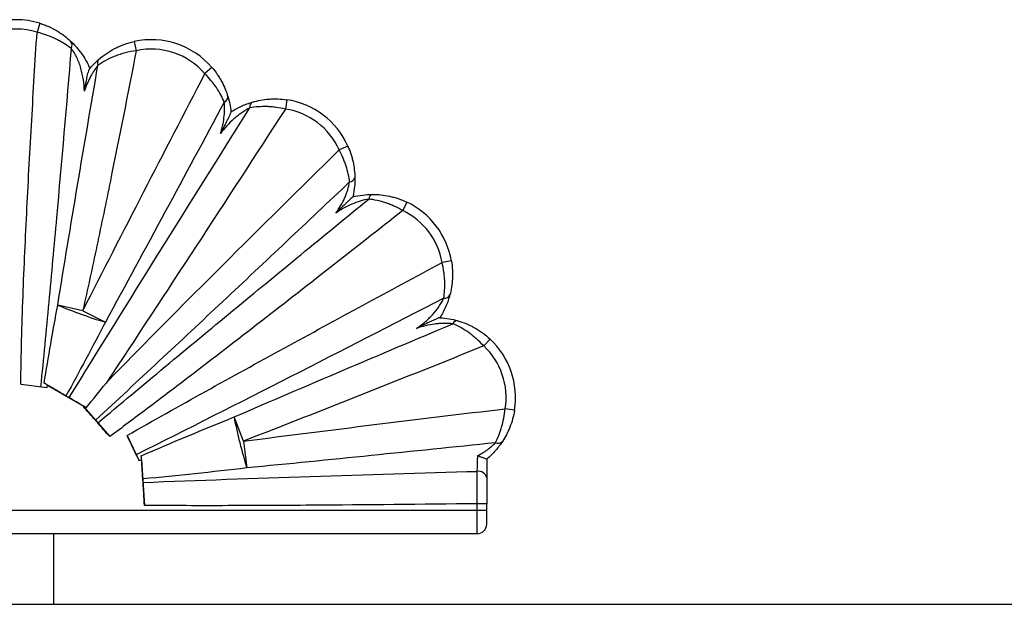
# Paper-space layout '_Derecha' of a CAD drawing. Header units: millimetres. Extents: x -1680 to -580, y -627 to 712.
# Tile 5 of 11: x -1549 to -1340, y 588 to 712. Entities that reach past the tile are written whole.
import ezdxf

# ---------------------------------------------------------------- set-up
doc = ezdxf.new("R2010")
doc.units = ezdxf.units.MM

psp = doc.layouts.new('_Derecha')

# ---------------------------------------------------------------- linework, layer by layer
at = {"color": 7, "linetype": 'Continuous', "lineweight": 25}
for p, q in [((-1544.99, 710.95), (-1545.58, 709.04)), ((-1524.92, 707.08), (-1524.49, 705.13)), ((-1508.39, 701.55), (-1509.91, 700.25)), ((-1492.5, 694.71), (-1492.8, 692.73)), ((-1479.52, 684.87), (-1481.35, 684.05)), ((-1467, 672.97), (-1467.85, 671.16)), ((-1457.51, 660.46), (-1459.48, 660.12)), ((-1535.84, 649.9), (-1541.19, 651.1)), ((-1535.84, 649.9), (-1531.05, 647.47)), ((-1449.28, 643.87), (-1450.65, 642.41)), ((-1549.02, 634.28), (-1543.41, 633.56)), ((-1543.41, 633.56), (-1543.32, 634.07)), ((-1543.32, 634.07), (-1535.65, 629.6)), ((-1535.73, 629.52), (-1535.65, 629.6)), ((-1535.73, 629.52), (-1530.13, 623.16)), ((-1444.09, 628.76), (-1446.07, 629.08)), ((-1501.72, 622.19), (-1503.71, 627.33)), ((-1526.43, 623.39), (-1523.9, 618)), ((-1501.72, 622.19), (-1500.98, 616.5)), ((-1523.37, 618.22), (-1522.73, 608.53)), ((-1450, 618.38), (-1450, 614.41)), ((-1650, 607.54), (-1450, 607.54)), ((-1450, 608.91), (-1452, 608.91)), ((-1452, 602.54), (-1452, 608.91)), ((-1450, 604.54), (-1450, 608.91)), ((-1452, 602.54), (-1645, 602.54)), ((-1542, 587.54), (-1542, 602.54)), ((-1680, 587.54), (-580, 587.54))]:
    psp.add_line(p, q, dxfattribs=at)
at = {"color": 7, "linetype": 'Continuous', "lineweight": 25, "flags": 128}
for points in [[(-1523.9, 618), (-1523.79, 618.05), (-1523.37, 618.22)], [(-1523.37, 618.22), (-1523.37, 618.21), (-1523.37, 618.23), (-1523.37, 618.3), (-1523.37, 618.4), (-1523.38, 618.53), (-1523.39, 618.69), (-1523.4, 618.88), (-1523.42, 619.08)]]:
    psp.add_lwpolyline(points, dxfattribs=at)
at = {"color": 7, "linetype": 'Continuous', "lineweight": 25}
for centre, radius, start, end in [((-1550, 694.71), 17, 72.8519, 107.1596), ((-1550, 694.71), 15, 72.8519, 107.1596), ((-1521.29, 690.47), 17, 40.6606, 102.3524), ((-1539.49, 706.3), 1.37, 329.8567, 39.7151), ((-1521.29, 690.47), 15, 40.6606, 102.3524), ((-1531.65, 702.53), 1.11, 140.4738, 207.1613), ((-1506.22, 695.35), 1.21, 291.1965, 2.0097), ((-1499.2, 693.23), 1.15, 121.826, 191.7618), ((-1495.03, 677.9), 15, 24.2092, 81.4565), ((-1495.03, 677.9), 17, 24.2092, 81.4565), ((-1479.24, 678.52), 1.25, 274.9285, 346.3573), ((-1473.97, 673.54), 1.12, 107.0102, 176.3128), ((-1474.27, 657.6), 17, 9.6658, 64.6855), ((-1474.27, 657.6), 15, 9.6658, 64.6855), ((-1458.96, 653.81), 1.26, 262.8234, 333.7032), ((-1498.35, 754.84), 112.25, 247.5637, 253.0629), ((-1456.22, 646.67), 1.1, 87.2369, 156.1019), ((-1460.88, 631.44), 17, 350.9325, 46.995), ((-1460.88, 631.44), 15, 350.9325, 46.995), ((-1551.44, 621.57), 14.91, 57.0145, 60.3728), ((-1395.16, 648.93), 110.68, 191.251, 197.0375), ((-1447.61, 623.03), 1.31, 244.8256, 316.2753), ((-1451.74, 614.02), 1.78, 12.6057, 98.8972), ((-1452, 604.54), 2, 270, 360)]:
    psp.add_arc(centre, radius, start, end, dxfattribs=at)
for points, knots in [([(-1544.99, 710.95), (-1544.66, 710.85), (-1544.33, 710.74), (-1543.69, 710.5), (-1543.37, 710.37), (-1542.45, 709.96), (-1541.87, 709.65), (-1541.03, 709.16), (-1540.76, 708.99), (-1540.24, 708.64), (-1540, 708.46), (-1539.28, 707.92), (-1538.84, 707.55), (-1538.44, 707.18)], [0, 0, 0, 0, 0.125, 0.125, 0.25, 0.25, 0.5, 0.5, 0.625, 0.625, 0.75, 0.75, 1, 1, 1, 1]), ([(-1549.02, 634.28), (-1549, 637.4), (-1548.93, 640.52), (-1548.77, 646.75), (-1548.67, 649.87), (-1548.32, 659.22), (-1548.03, 665.45), (-1547.41, 677.91), (-1547.06, 684.14), (-1546.35, 696.59), (-1545.97, 702.82), (-1545.58, 709.04)], [0, 0, 0, 0, 0.125, 0.125, 0.25, 0.25, 0.5, 0.5, 0.75, 0.75, 1, 1, 1, 1]), ([(-1538.31, 705.62), (-1538.75, 705.94), (-1539.23, 706.27), (-1540.02, 706.76), (-1540.3, 706.92), (-1540.88, 707.24), (-1541.18, 707.39), (-1542.11, 707.85), (-1542.76, 708.12), (-1543.79, 708.5), (-1544.14, 708.62), (-1544.85, 708.85), (-1545.21, 708.95), (-1545.58, 709.04)], [0, 0, 0, 0, 0.25, 0.25, 0.375, 0.375, 0.5, 0.5, 0.75, 0.75, 0.875, 0.875, 1, 1, 1, 1]), ([(-1538.31, 705.62), (-1539.33, 693.63), (-1540.37, 681.64), (-1541.98, 663.67), (-1542.53, 657.68), (-1543.65, 645.7), (-1544.22, 639.72), (-1544.82, 633.73)], [0, 0, 0, 0, 0.5, 0.5, 0.75, 0.75, 1, 1, 1, 1]), ([(-1538.44, 707.18), (-1538.07, 706.83), (-1537.69, 706.45), (-1537.11, 705.8), (-1536.92, 705.57), (-1536.54, 705.1), (-1536.36, 704.86), (-1535.82, 704.12), (-1535.49, 703.59), (-1534.87, 702.5), (-1534.6, 701.93), (-1534.35, 701.35)], [0, 0, 0, 0, 0.25, 0.25, 0.375, 0.375, 0.5, 0.5, 0.75, 0.75, 1, 1, 1, 1]), ([(-1535.51, 696.5), (-1535.53, 697.33), (-1535.6, 698.15), (-1535.85, 699.78), (-1536.02, 700.58), (-1536.37, 701.77), (-1536.5, 702.16), (-1536.8, 702.93), (-1536.96, 703.3), (-1537.31, 704.03), (-1537.51, 704.39), (-1537.9, 705.04), (-1538.11, 705.34), (-1538.31, 705.62)], [0, 0, 0, 0, 0.25, 0.25, 0.5, 0.5, 0.625, 0.625, 0.75, 0.75, 0.875, 0.875, 1, 1, 1, 1]), ([(-1532.51, 703.24), (-1532.02, 703.68), (-1531.48, 704.09), (-1530.35, 704.87), (-1529.75, 705.23), (-1528.79, 705.73), (-1528.46, 705.89), (-1527.78, 706.19), (-1527.44, 706.33), (-1526.39, 706.71), (-1525.67, 706.92), (-1524.92, 707.08)], [0, 0, 0, 0, 0.25, 0.25, 0.5, 0.5, 0.625, 0.625, 0.75, 0.75, 1, 1, 1, 1]), ([(-1524.49, 705.13), (-1526.29, 695.9), (-1528.12, 686.69), (-1530.93, 672.88), (-1531.88, 668.27), (-1533.83, 659.08), (-1534.81, 654.49), (-1535.84, 649.9)], [0, 0, 0, 0, 0.5, 0.5, 0.75, 0.75, 1, 1, 1, 1]), ([(-1534.47, 701.21), (-1534.15, 701.59), (-1533.83, 701.96), (-1533.17, 702.64), (-1532.84, 702.95), (-1532.51, 703.24)], [0, 0, 0, 0, 0.5, 0.5, 1, 1, 1, 1]), ([(-1524.49, 705.13), (-1525.29, 705.01), (-1526.07, 704.86), (-1527.19, 704.57), (-1527.56, 704.46), (-1528.29, 704.22), (-1528.65, 704.09), (-1529.69, 703.69), (-1530.33, 703.39), (-1531.55, 702.74), (-1532.12, 702.39), (-1532.64, 702.02)], [0, 0, 0, 0, 0.25, 0.25, 0.375, 0.375, 0.5, 0.5, 0.75, 0.75, 1, 1, 1, 1]), ([(-1541.19, 651.1), (-1539.81, 659.59), (-1538.39, 668.08), (-1535.54, 685.05), (-1534.09, 693.54), (-1532.64, 702.02)], [0, 0, 0, 0, 0.5, 0.5, 1, 1, 1, 1]), ([(-1532.64, 702.02), (-1532.94, 701.65), (-1533.23, 701.24), (-1533.65, 700.59), (-1533.78, 700.36), (-1534.05, 699.91), (-1534.17, 699.68), (-1534.54, 698.97), (-1534.76, 698.49), (-1535.16, 697.51), (-1535.35, 697.01), (-1535.51, 696.5)], [0, 0, 0, 0, 0.25, 0.25, 0.375, 0.375, 0.5, 0.5, 0.75, 0.75, 1, 1, 1, 1]), ([(-1534.47, 701.21), (-1534.5, 701.17), (-1534.53, 701.12), (-1534.59, 700.99), (-1534.62, 700.92), (-1534.71, 700.68), (-1534.77, 700.49), (-1534.87, 700.11), (-1534.92, 699.91), (-1535.01, 699.5), (-1535.05, 699.29), (-1535.18, 698.66), (-1535.25, 698.23), (-1535.39, 697.37), (-1535.45, 696.94), (-1535.51, 696.5)], [0, 0, 0, 0, 0.0625, 0.0625, 0.125, 0.125, 0.25, 0.25, 0.375, 0.375, 0.5, 0.5, 0.75, 0.75, 1, 1, 1, 1]), ([(-1508.39, 701.55), (-1507.98, 701.08), (-1507.61, 700.59), (-1507.09, 699.84), (-1506.93, 699.58), (-1506.61, 699.07), (-1506.46, 698.8), (-1506.04, 698.02), (-1505.79, 697.5), (-1505.36, 696.44), (-1505.17, 695.92), (-1505.01, 695.39)], [0, 0, 0, 0, 0.25, 0.25, 0.375, 0.375, 0.5, 0.5, 0.75, 0.75, 1, 1, 1, 1]), ([(-1535.84, 649.9), (-1531.55, 658.31), (-1527.24, 666.71), (-1518.59, 683.49), (-1514.25, 691.87), (-1509.91, 700.25)], [0, 0, 0, 0, 0.5, 0.5, 1, 1, 1, 1]), ([(-1505.78, 694.22), (-1506, 694.73), (-1506.25, 695.24), (-1506.8, 696.26), (-1507.12, 696.77), (-1507.63, 697.54), (-1507.82, 697.79), (-1508.2, 698.3), (-1508.4, 698.55), (-1509.01, 699.3), (-1509.44, 699.78), (-1509.91, 700.25)], [0, 0, 0, 0, 0.25, 0.25, 0.5, 0.5, 0.625, 0.625, 0.75, 0.75, 1, 1, 1, 1]), ([(-1505.01, 695.39), (-1504.86, 694.88), (-1504.72, 694.35), (-1504.5, 693.25), (-1504.42, 692.68), (-1504.36, 692.1)], [0, 0, 0, 0, 0.5, 0.5, 1, 1, 1, 1]), ([(-1499.81, 694.21), (-1498.7, 694.54), (-1497.53, 694.76), (-1495.99, 694.87), (-1495.67, 694.89), (-1495.04, 694.9), (-1494.73, 694.9), (-1493.78, 694.86), (-1493.14, 694.81), (-1492.5, 694.71)], [0, 0, 0, 0, 0.5, 0.5, 0.625, 0.625, 0.75, 0.75, 1, 1, 1, 1]), ([(-1538.74, 631.43), (-1532.4, 641.72), (-1526.01, 651.99), (-1513.2, 672.51), (-1506.77, 682.76), (-1500.33, 693)], [0, 0, 0, 0, 0.5, 0.5, 1, 1, 1, 1]), ([(-1492.8, 692.73), (-1499.11, 683.01), (-1505.43, 673.29), (-1518.12, 653.89), (-1524.48, 644.2), (-1530.89, 634.54)], [0, 0, 0, 0, 0.5, 0.5, 1, 1, 1, 1]), ([(-1506.59, 687.51), (-1506.41, 688.06), (-1506.26, 688.62), (-1506.01, 689.74), (-1505.91, 690.31), (-1505.77, 691.44), (-1505.72, 692.02), (-1505.71, 693.14), (-1505.73, 693.69), (-1505.78, 694.22)], [0, 0, 0, 0, 0.25, 0.25, 0.5, 0.5, 0.75, 0.75, 1, 1, 1, 1]), ([(-1500.33, 693), (-1500.92, 692.7), (-1501.5, 692.35), (-1502.37, 691.75), (-1502.65, 691.54), (-1503.2, 691.11), (-1503.47, 690.88), (-1504.27, 690.18), (-1504.77, 689.68), (-1505.72, 688.63), (-1506.17, 688.08), (-1506.59, 687.51)], [0, 0, 0, 0, 0.25, 0.25, 0.375, 0.375, 0.5, 0.5, 0.75, 0.75, 1, 1, 1, 1]), ([(-1504.36, 692.11), (-1504, 692.34), (-1503.63, 692.57), (-1502.87, 692.99), (-1502.49, 693.18), (-1501.34, 693.71), (-1500.56, 693.99), (-1499.81, 694.21)], [0, 0, 0, 0, 0.25, 0.25, 0.5, 0.5, 1, 1, 1, 1]), ([(-1492.8, 692.73), (-1493.46, 692.88), (-1494.11, 693), (-1495.09, 693.13), (-1495.42, 693.17), (-1496.07, 693.22), (-1496.39, 693.24), (-1497.35, 693.27), (-1497.97, 693.25), (-1499.18, 693.17), (-1499.76, 693.1), (-1500.33, 693)], [0, 0, 0, 0, 0.25, 0.25, 0.375, 0.375, 0.5, 0.5, 0.75, 0.75, 1, 1, 1, 1]), ([(-1504.36, 692.1), (-1504.36, 692.08), (-1504.4, 691.97), (-1504.52, 691.68), (-1504.61, 691.49), (-1504.78, 691.11), (-1504.88, 690.9), (-1505.08, 690.49), (-1505.19, 690.28), (-1505.5, 689.64), (-1505.72, 689.22), (-1506.15, 688.37), (-1506.37, 687.94), (-1506.59, 687.51)], [0, 0, 0, 0, 0.125, 0.125, 0.25, 0.25, 0.375, 0.375, 0.5, 0.5, 0.75, 0.75, 1, 1, 1, 1]), ([(-1479.52, 684.87), (-1479.28, 684.32), (-1479.06, 683.76), (-1478.79, 682.92), (-1478.7, 682.64), (-1478.55, 682.07), (-1478.48, 681.79), (-1478.29, 680.94), (-1478.2, 680.39), (-1478.08, 679.29), (-1478.04, 678.75), (-1478.03, 678.22)], [0, 0, 0, 0, 0.25, 0.25, 0.375, 0.375, 0.5, 0.5, 0.75, 0.75, 1, 1, 1, 1]), ([(-1530.89, 634.54), (-1526.83, 638.74), (-1522.74, 642.9), (-1514.52, 651.18), (-1510.39, 655.31), (-1497.98, 667.67), (-1489.68, 675.87), (-1481.35, 684.05)], [0, 0, 0, 0, 0.25, 0.25, 0.5, 0.5, 1, 1, 1, 1]), ([(-1479.14, 677.27), (-1479.21, 677.8), (-1479.3, 678.35), (-1479.55, 679.45), (-1479.7, 680.02), (-1479.97, 680.88), (-1480.08, 681.17), (-1480.29, 681.75), (-1480.41, 682.04), (-1480.77, 682.91), (-1481.05, 683.48), (-1481.35, 684.05)], [0, 0, 0, 0, 0.25, 0.25, 0.5, 0.5, 0.625, 0.625, 0.75, 0.75, 1, 1, 1, 1]), ([(-1478.03, 678.22), (-1478.02, 677.57), (-1478.04, 676.9), (-1478.15, 675.85), (-1478.2, 675.49), (-1478.31, 674.78), (-1478.38, 674.43), (-1478.46, 674.08)], [0, 0, 0, 0, 0.5, 0.5, 0.75, 0.75, 1, 1, 1, 1]), ([(-1479.14, 677.27), (-1488.1, 668.79), (-1497.08, 660.32), (-1510.58, 647.65), (-1515.09, 643.43), (-1524.12, 635.01), (-1528.64, 630.81), (-1533.18, 626.63)], [0, 0, 0, 0, 0.5, 0.5, 0.75, 0.75, 1, 1, 1, 1]), ([(-1482.08, 670.62), (-1481.71, 671.13), (-1481.37, 671.65), (-1480.74, 672.72), (-1480.46, 673.27), (-1480.08, 674.11), (-1479.96, 674.4), (-1479.74, 674.97), (-1479.64, 675.27), (-1479.37, 676.14), (-1479.23, 676.72), (-1479.14, 677.27)], [0, 0, 0, 0, 0.25, 0.25, 0.5, 0.5, 0.625, 0.625, 0.75, 0.75, 1, 1, 1, 1]), ([(-1478.47, 674.08), (-1478.48, 674.07), (-1478.56, 674), (-1478.79, 673.8), (-1478.93, 673.66), (-1479.23, 673.38), (-1479.39, 673.22), (-1479.71, 672.91), (-1479.88, 672.75), (-1480.38, 672.27), (-1480.72, 671.94), (-1481.4, 671.29), (-1481.73, 670.96), (-1482.08, 670.62)], [0, 0, 0, 0, 0.125, 0.125, 0.25, 0.25, 0.375, 0.375, 0.5, 0.5, 0.75, 0.75, 1, 1, 1, 1]), ([(-1478.47, 674.08), (-1477.76, 674.25), (-1477.05, 674.39), (-1475.65, 674.56), (-1474.97, 674.6), (-1474.3, 674.6)], [0, 0, 0, 0, 0.5, 0.5, 1, 1, 1, 1]), ([(-1474.3, 674.6), (-1473.1, 674.61), (-1471.89, 674.48), (-1470.35, 674.15), (-1470.04, 674.07), (-1469.42, 673.9), (-1469.11, 673.81), (-1468.19, 673.5), (-1467.59, 673.25), (-1467, 672.97)], [0, 0, 0, 0, 0.5, 0.5, 0.625, 0.625, 0.75, 0.75, 1, 1, 1, 1]), ([(-1532.67, 626.06), (-1527.9, 630.06), (-1523.12, 634.04), (-1513.55, 641.99), (-1508.75, 645.96), (-1494.35, 657.84), (-1484.72, 665.73), (-1475.08, 673.61)], [0, 0, 0, 0, 0.25, 0.25, 0.5, 0.5, 1, 1, 1, 1]), ([(-1475.08, 673.61), (-1475.68, 673.5), (-1476.29, 673.35), (-1477.5, 672.98), (-1478.11, 672.75), (-1479.29, 672.24), (-1479.87, 671.96), (-1480.99, 671.33), (-1481.54, 670.99), (-1482.08, 670.62)], [0, 0, 0, 0, 0.25, 0.25, 0.5, 0.5, 0.75, 0.75, 1, 1, 1, 1]), ([(-1467.85, 671.16), (-1468.44, 671.5), (-1469.04, 671.81), (-1469.95, 672.22), (-1470.25, 672.35), (-1470.87, 672.6), (-1471.18, 672.71), (-1472.1, 673.01), (-1472.7, 673.18), (-1473.9, 673.45), (-1474.5, 673.54), (-1475.08, 673.61)], [0, 0, 0, 0, 0.25, 0.25, 0.375, 0.375, 0.5, 0.5, 0.75, 0.75, 1, 1, 1, 1]), ([(-1467.85, 671.16), (-1478.15, 663.06), (-1488.47, 654.97), (-1504.01, 642.93), (-1509.2, 638.93), (-1517.02, 632.98), (-1519.63, 631), (-1524.86, 627.06), (-1527.49, 625.1), (-1530.13, 623.16)], [0, 0, 0, 0, 0.5, 0.5, 0.75, 0.75, 0.875, 0.875, 1, 1, 1, 1]), ([(-1526.43, 623.39), (-1520.9, 626.55), (-1515.35, 629.66), (-1504.22, 635.84), (-1498.64, 638.9), (-1481.89, 648.05), (-1470.69, 654.1), (-1459.48, 660.12)], [0, 0, 0, 0, 0.25, 0.25, 0.5, 0.5, 1, 1, 1, 1]), ([(-1459.12, 652.56), (-1459.04, 653.1), (-1458.98, 653.68), (-1458.91, 654.87), (-1458.9, 655.49), (-1458.94, 656.46), (-1458.96, 656.79), (-1459.02, 657.45), (-1459.06, 657.78), (-1459.2, 658.78), (-1459.32, 659.45), (-1459.48, 660.12)], [0, 0, 0, 0, 0.25, 0.25, 0.5, 0.5, 0.625, 0.625, 0.75, 0.75, 1, 1, 1, 1]), ([(-1457.51, 660.46), (-1457.4, 659.82), (-1457.33, 659.19), (-1457.27, 658.24), (-1457.27, 657.93), (-1457.26, 657.31), (-1457.27, 657), (-1457.32, 656.08), (-1457.39, 655.48), (-1457.57, 654.34), (-1457.69, 653.78), (-1457.83, 653.25)], [0, 0, 0, 0, 0.25, 0.25, 0.375, 0.375, 0.5, 0.5, 0.75, 0.75, 1, 1, 1, 1]), ([(-1457.83, 653.25), (-1458.04, 652.48), (-1458.31, 651.66), (-1459.03, 650.01), (-1459.46, 649.2), (-1459.96, 648.42)], [0, 0, 0, 0, 0.5, 0.5, 1, 1, 1, 1]), ([(-1459.12, 652.56), (-1469.99, 646.96), (-1480.87, 641.39), (-1502.66, 630.29), (-1513.56, 624.76), (-1524.5, 619.3)], [0, 0, 0, 0, 0.5, 0.5, 1, 1, 1, 1]), ([(-1464.92, 646.15), (-1464.31, 646.57), (-1463.72, 647.01), (-1462.87, 647.73), (-1462.6, 647.97), (-1462.06, 648.49), (-1461.8, 648.75), (-1461.05, 649.57), (-1460.59, 650.14), (-1459.97, 651.05), (-1459.77, 651.35), (-1459.42, 651.96), (-1459.26, 652.26), (-1459.12, 652.56)], [0, 0, 0, 0, 0.25, 0.25, 0.375, 0.375, 0.5, 0.5, 0.75, 0.75, 0.875, 0.875, 1, 1, 1, 1]), ([(-1503.71, 627.33), (-1495.97, 630.66), (-1488.23, 633.97), (-1472.74, 640.56), (-1464.98, 643.84), (-1457.23, 647.12)], [0, 0, 0, 0, 0.5, 0.5, 1, 1, 1, 1]), ([(-1459.99, 648.42), (-1460.01, 648.42), (-1460.06, 648.41), (-1460.18, 648.37), (-1460.26, 648.34), (-1460.43, 648.28), (-1460.52, 648.24), (-1460.72, 648.16), (-1460.82, 648.11), (-1461.13, 647.97), (-1461.35, 647.88), (-1461.78, 647.67), (-1462.01, 647.57), (-1462.67, 647.25), (-1463.12, 647.03), (-1463.8, 646.7), (-1464.02, 646.59), (-1464.47, 646.37), (-1464.7, 646.26), (-1464.92, 646.15)], [0, 0, 0, 0, 0.0625, 0.0625, 0.125, 0.125, 0.1875, 0.1875, 0.25, 0.25, 0.375, 0.375, 0.5, 0.5, 0.75, 0.75, 0.875, 0.875, 1, 1, 1, 1]), ([(-1457.23, 647.12), (-1457.84, 647.18), (-1458.47, 647.21), (-1459.44, 647.19), (-1459.77, 647.18), (-1460.43, 647.13), (-1460.75, 647.09), (-1461.73, 646.97), (-1462.38, 646.85), (-1463.66, 646.54), (-1464.3, 646.36), (-1464.92, 646.15)], [0, 0, 0, 0, 0.25, 0.25, 0.375, 0.375, 0.5, 0.5, 0.75, 0.75, 1, 1, 1, 1]), ([(-1459.99, 648.42), (-1459.32, 648.38), (-1458.65, 648.31), (-1457.37, 648.09), (-1456.75, 647.95), (-1456.17, 647.78)], [0, 0, 0, 0, 0.5, 0.5, 1, 1, 1, 1]), ([(-1450.65, 642.41), (-1451.14, 642.95), (-1451.65, 643.46), (-1452.45, 644.16), (-1452.72, 644.39), (-1453.27, 644.83), (-1453.55, 645.04), (-1454.39, 645.63), (-1454.96, 645.99), (-1456.09, 646.61), (-1456.66, 646.89), (-1457.23, 647.12)], [0, 0, 0, 0, 0.25, 0.25, 0.375, 0.375, 0.5, 0.5, 0.75, 0.75, 1, 1, 1, 1]), ([(-1456.17, 647.78), (-1455.57, 647.6), (-1454.97, 647.4), (-1453.78, 646.91), (-1453.2, 646.62), (-1452.32, 646.13), (-1452.03, 645.96), (-1451.45, 645.59), (-1451.17, 645.4), (-1450.33, 644.79), (-1449.8, 644.35), (-1449.28, 643.87)], [0, 0, 0, 0, 0.25, 0.25, 0.5, 0.5, 0.625, 0.625, 0.75, 0.75, 1, 1, 1, 1]), ([(-1450.65, 642.41), (-1459.14, 639), (-1467.64, 635.6), (-1484.66, 628.85), (-1493.18, 625.5), (-1501.72, 622.19)], [0, 0, 0, 0, 0.5, 0.5, 1, 1, 1, 1]), ([(-1539.42, 631.82), (-1540.18, 632.26), (-1540.95, 632.7), (-1542.12, 633.39), (-1542.52, 633.62), (-1543.3, 634.08), (-1543.69, 634.3), (-1544.07, 634.53)], [0, 0, 0, 0, 0.5, 0.5, 0.75, 0.75, 1, 1, 1, 1]), ([(-1538.74, 631.43), (-1538.84, 631.49), (-1538.95, 631.55), (-1539.19, 631.69), (-1539.31, 631.76), (-1539.42, 631.82)], [0, 0, 0, 0, 0.5, 0.5, 1, 1, 1, 1]), ([(-1535.11, 629.29), (-1535.75, 629.66), (-1536.37, 630.03), (-1537.28, 630.56), (-1537.58, 630.74), (-1538.17, 631.09), (-1538.46, 631.26), (-1538.74, 631.43)], [0, 0, 0, 0, 0.5, 0.5, 0.75, 0.75, 1, 1, 1, 1]), ([(-1533.18, 626.63), (-1533.58, 627.09), (-1534, 627.56), (-1534.64, 628.28), (-1534.85, 628.53), (-1535.29, 629.02), (-1535.51, 629.27), (-1535.73, 629.52)], [0, 0, 0, 0, 0.5, 0.5, 0.75, 0.75, 1, 1, 1, 1]), ([(-1501.72, 622.19), (-1492.45, 623.39), (-1483.17, 624.56), (-1464.62, 626.84), (-1455.35, 627.97), (-1446.07, 629.08)], [0, 0, 0, 0, 0.5, 0.5, 1, 1, 1, 1]), ([(-1448.17, 621.84), (-1447.92, 622.32), (-1447.69, 622.84), (-1447.35, 623.66), (-1447.25, 623.94), (-1447.04, 624.53), (-1446.94, 624.83), (-1446.67, 625.75), (-1446.51, 626.39), (-1446.24, 627.71), (-1446.14, 628.39), (-1446.07, 629.08)], [0, 0, 0, 0, 0.25, 0.25, 0.375, 0.375, 0.5, 0.5, 0.75, 0.75, 1, 1, 1, 1]), ([(-1444.09, 628.76), (-1444.19, 628.13), (-1444.33, 627.51), (-1444.66, 626.3), (-1444.86, 625.72), (-1445.19, 624.88), (-1445.31, 624.6), (-1445.56, 624.06), (-1445.69, 623.8), (-1446.09, 623.05), (-1446.37, 622.57), (-1446.66, 622.12)], [0, 0, 0, 0, 0.25, 0.25, 0.5, 0.5, 0.625, 0.625, 0.75, 0.75, 1, 1, 1, 1]), ([(-1532.67, 626.06), (-1532.75, 626.15), (-1532.84, 626.25), (-1533.01, 626.44), (-1533.1, 626.54), (-1533.18, 626.63)], [0, 0, 0, 0, 0.5, 0.5, 1, 1, 1, 1]), ([(-1530.13, 623.16), (-1530.57, 623.66), (-1531, 624.15), (-1531.64, 624.87), (-1531.85, 625.11), (-1532.26, 625.59), (-1532.47, 625.83), (-1532.67, 626.06)], [0, 0, 0, 0, 0.5, 0.5, 0.75, 0.75, 1, 1, 1, 1]), ([(-1524.5, 619.3), (-1524.8, 619.94), (-1525.11, 620.6), (-1525.76, 621.97), (-1526.09, 622.68), (-1526.43, 623.39)], [0, 0, 0, 0, 0.5, 0.5, 1, 1, 1, 1]), ([(-1448.17, 621.84), (-1456.97, 620.93), (-1465.77, 620.02), (-1483.37, 618.24), (-1492.17, 617.36), (-1500.98, 616.5)], [0, 0, 0, 0, 0.5, 0.5, 1, 1, 1, 1]), ([(-1451.92, 619.11), (-1451.2, 619.48), (-1450.51, 619.9), (-1449.55, 620.6), (-1449.24, 620.84), (-1448.67, 621.34), (-1448.41, 621.59), (-1448.17, 621.84)], [0, 0, 0, 0, 0.5, 0.5, 0.75, 0.75, 1, 1, 1, 1]), ([(-1446.66, 622.12), (-1447.07, 621.49), (-1447.56, 620.84), (-1448.69, 619.56), (-1449.32, 618.94), (-1450, 618.38)], [0, 0, 0, 0, 0.5, 0.5, 1, 1, 1, 1]), ([(-1524.5, 619.3), (-1524.5, 619.29), (-1524.44, 619.18), (-1524.33, 618.93), (-1524.16, 618.58), (-1524.02, 618.26), (-1523.92, 618.06), (-1523.89, 617.98), (-1523.9, 617.99), (-1523.9, 617.99)], [0, 0, 0, 0, 0.016988, 0.209711, 0.402433, 0.595156, 0.787879, 0.980602, 1, 1, 1, 1]), ([(-1523.09, 614.18), (-1523.14, 614.98), (-1523.2, 615.79), (-1523.28, 617.03), (-1523.31, 617.44), (-1523.36, 618.27), (-1523.39, 618.68), (-1523.42, 619.08)], [0, 0, 0, 0, 0.5, 0.5, 0.75, 0.75, 1, 1, 1, 1]), ([(-1452.02, 615.78), (-1452.01, 616), (-1452, 616.24), (-1451.99, 616.76), (-1451.98, 617.04), (-1451.96, 617.61), (-1451.95, 617.9), (-1451.93, 618.51), (-1451.92, 618.81), (-1451.92, 619.11)], [0, 0, 0, 0, 0.25, 0.25, 0.5, 0.5, 0.75, 0.75, 1, 1, 1, 1]), ([(-1450, 618.38), (-1450.01, 618.37), (-1450.03, 618.37), (-1450.09, 618.38), (-1450.13, 618.4), (-1450.29, 618.45), (-1450.44, 618.5), (-1450.8, 618.64), (-1451.01, 618.73), (-1451.45, 618.91), (-1451.68, 619.01), (-1451.92, 619.11)], [0, 0, 0, 0, 0.125, 0.125, 0.25, 0.25, 0.5, 0.5, 0.75, 0.75, 1, 1, 1, 1]), ([(-1523.04, 613.42), (-1511.21, 613.89), (-1499.37, 614.3), (-1475.7, 615.08), (-1463.86, 615.44), (-1452.02, 615.78)], [0, 0, 0, 0, 0.5, 0.5, 1, 1, 1, 1]), ([(-1452, 608.91), (-1452, 609.55), (-1452, 610.8), (-1452.01, 612.01), (-1452.01, 613.19), (-1452.01, 613.75), (-1452.01, 614.55), (-1452.01, 614.81), (-1452.02, 615.31), (-1452.02, 615.55), (-1452.02, 615.78)], [0, 0, 0, 0, 0.25, 0.5, 0.5, 0.75, 0.75, 0.875, 0.875, 1, 1, 1, 1]), ([(-1523.04, 613.42), (-1523.05, 613.53), (-1523.05, 613.66), (-1523.07, 613.92), (-1523.08, 614.05), (-1523.09, 614.18)], [0, 0, 0, 0, 0.5, 0.5, 1, 1, 1, 1]), ([(-1522.73, 608.53), (-1522.79, 609.39), (-1522.84, 610.22), (-1522.92, 611.46), (-1522.94, 611.86), (-1522.99, 612.66), (-1523.02, 613.04), (-1523.04, 613.42)], [0, 0, 0, 0, 0.5, 0.5, 0.75, 0.75, 1, 1, 1, 1]), ([(-1450, 614.41), (-1450, 614.04), (-1450, 613.63), (-1450, 612.79), (-1450, 612.34), (-1450, 611.39), (-1450, 610.42), (-1450, 609.42), (-1450, 608.91)], [0, 0, 0, 0, 0.25, 0.25, 0.5, 0.5, 0.75, 1, 1, 1, 1]), ([(-1452, 608.91), (-1463.79, 608.77), (-1475.58, 608.65), (-1493.26, 608.53), (-1499.15, 608.5), (-1510.94, 608.48), (-1516.83, 608.49), (-1522.73, 608.53)], [0, 0, 0, 0, 0.5, 0.5, 0.75, 0.75, 1, 1, 1, 1])]:
    psp.add_open_spline(points, degree=3, knots=knots, dxfattribs=at)
for points in [[(-1505.78, 694.22), (-1514.17, 678.61), (-1522.58, 663.02), (-1531.05, 647.47)], [(-1544.07, 634.53), (-1543.16, 640.06), (-1542.2, 645.58), (-1541.19, 651.1)], [(-1531.05, 647.47), (-1533.78, 642.22), (-1536.56, 637), (-1539.42, 631.82)], [(-1535.11, 629.29), (-1533.71, 631.05), (-1532.3, 632.8), (-1530.89, 634.54)], [(-1535.65, 629.6), (-1535.47, 629.5), (-1535.29, 629.4), (-1535.11, 629.29)], [(-1523.42, 619.08), (-1516.88, 621.91), (-1510.31, 624.65), (-1503.71, 627.33)], [(-1500.98, 616.5), (-1508.34, 615.63), (-1515.71, 614.85), (-1523.09, 614.18)]]:
    psp.add_open_spline(points, degree=3, dxfattribs=at)

doc.saveas('drawing.dxf')
